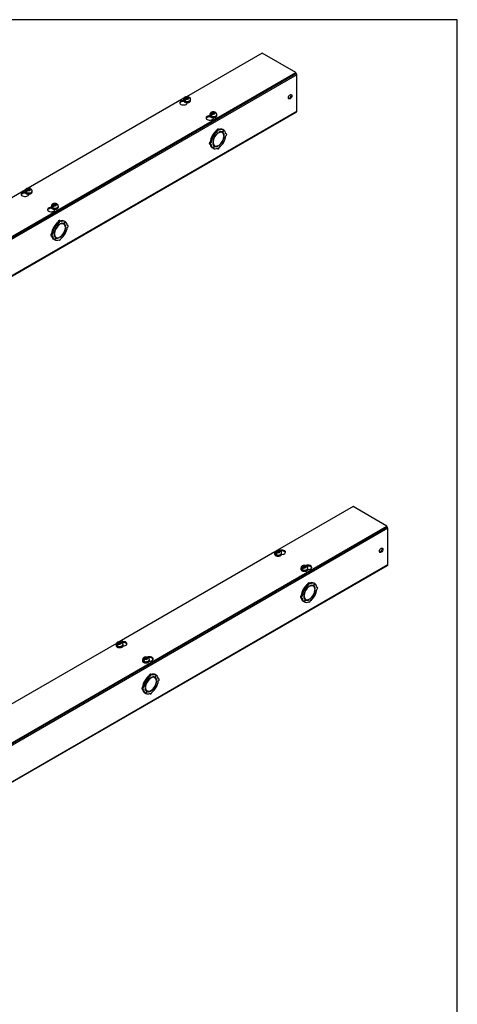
# Model space of a CAD drawing. Header units: inches. Extents: x 1 to 240, y -1 to 159.
# Tile 9 of 9: x 216 to 240, y 107 to 159. Entities that reach past the tile are written whole.
import ezdxf

# ---------------------------------------------------------------- set-up
doc = ezdxf.new("R2010")
doc.units = ezdxf.units.IN
doc.header["$MEASUREMENT"] = 0
for name, color, linetype in [('COM56308-1', 7, 'Continuous'), ('COM70721-5', 7, 'Continuous'), ('Default', 7, 'Continuous'), ('SCS19515', 7, 'Continuous')]:
    doc.layers.add(name, color=color, linetype=linetype)

# ---------------------------------------------------------------- blocks, each defined once
blk = doc.blocks.new('SE5')
at = {"layer": 'COM56308-1', "color": 7, "linetype": 'Continuous'}
for p, q in [((229.123, 157.417), (225.074, 155.079)), ((230.927, 156.375), (229.123, 157.417)), ((188.545, 131.906), (230.927, 156.375)), ((188.545, 131.859), (230.927, 156.329)), ((230.927, 156.329), (230.927, 156.375)), ((224.93, 154.996), (216.589, 150.18)), ((224.933, 154.824), (224.933, 154.832)), ((224.938, 154.826), (224.933, 154.824)), ((225.11, 154.74), (225.11, 154.768)), ((226.34, 154.012), (226.34, 154.02)), ((226.344, 154.014), (226.34, 154.012)), ((226.517, 153.928), (226.517, 153.956)), ((216.445, 150.097), (208.104, 145.281)), ((216.448, 149.925), (216.448, 149.933)), ((216.452, 149.927), (216.448, 149.925)), ((216.625, 149.841), (216.625, 149.869)), ((217.855, 149.113), (217.855, 149.121)), ((217.859, 149.115), (217.855, 149.113)), ((218.031, 149.029), (218.031, 149.057))]:
    blk.add_line(p, q, dxfattribs=at)
for centre, start_param, end_param in [((224.909, 154.754), 1.539116, 6.405229), ((224.909, 154.708), 1.448753, 2.938903), ((226.315, 153.942), 1.539116, 6.405229), ((226.315, 153.896), 1.448753, 2.941717), ((216.423, 149.855), 1.539116, 6.405229), ((216.423, 149.809), 1.448753, 2.938903), ((217.83, 149.043), 1.539116, 6.405229), ((217.83, 148.997), 1.448753, 2.941717)]:
    blk.add_ellipse(centre, major_axis=(0.203, 0), ratio=0.57735, start_param=start_param, end_param=end_param, dxfattribs=at)
at = {"layer": 'COM70721-5', "color": 7, "linetype": 'Continuous'}
for p, q in [((230.971, 156.258), (188.545, 131.763)), ((230.971, 154.311), (230.971, 156.258)), ((188.527, 129.777), (230.953, 154.272)), ((188.545, 129.816), (230.971, 154.311)), ((226.238, 154.004), (226.128, 153.94)), ((226.497, 152.966), (226.446, 152.995)), ((226.446, 152.995), (226.509, 152.96)), ((226.499, 152.97), (226.448, 153)), ((226.511, 152.963), (226.448, 153)), ((226.497, 152.966), (226.56, 152.93)), ((226.562, 152.934), (226.499, 152.97)), ((226.56, 152.93), (226.509, 152.96)), ((226.562, 152.934), (226.511, 152.963)), ((226.735, 153.237), (226.684, 153.266)), ((226.765, 153.134), (226.749, 153.144)), ((226.811, 153.316), (226.76, 153.346)), ((226.765, 153.134), (226.765, 153.154)), ((226.793, 153.171), (226.793, 153.15)), ((226.986, 153.163), (226.935, 153.192)), ((227.059, 153.294), (226.997, 153.185)), ((226.999, 153.184), (226.997, 153.185)), ((226.999, 153.184), (227.062, 153.292)), ((227.059, 153.294), (227.008, 153.323)), ((227.062, 153.292), (227.059, 153.294)), ((227.088, 153.001), (227.069, 153.012)), ((227.071, 152.99), (227.088, 153.001)), ((227.088, 152.968), (227.071, 152.958)), ((227.206, 153.088), (227.172, 153.108)), ((226.302, 152.553), (226.353, 152.523)), ((226.384, 152.629), (226.333, 152.658)), ((226.497, 152.319), (226.446, 152.349)), ((226.47, 152.644), (226.488, 152.654)), ((226.488, 152.621), (226.47, 152.611)), ((226.488, 152.654), (226.471, 152.663)), ((226.56, 152.427), (226.497, 152.319)), ((226.499, 152.318), (226.497, 152.319)), ((226.499, 152.318), (226.562, 152.426)), ((226.522, 152.478), (226.573, 152.449)), ((226.562, 152.426), (226.56, 152.427)), ((226.714, 152.315), (226.748, 152.295)), ((226.765, 152.441), (226.746, 152.452)), ((226.765, 152.441), (226.765, 152.461)), ((226.793, 152.478), (226.793, 152.457)), ((226.997, 152.678), (226.985, 152.685)), ((226.999, 152.681), (226.987, 152.688)), ((226.997, 152.678), (227.059, 152.641)), ((227.062, 152.646), (226.999, 152.681)), ((217.752, 149.105), (217.642, 149.041)), ((218.012, 148.067), (217.961, 148.096)), ((217.961, 148.096), (218.023, 148.061)), ((218.014, 148.071), (217.963, 148.101)), ((218.025, 148.064), (217.963, 148.101)), ((218.25, 148.338), (218.199, 148.367)), ((218.28, 148.235), (218.263, 148.245)), ((218.325, 148.417), (218.274, 148.447)), ((218.28, 148.235), (218.28, 148.255)), ((218.308, 148.272), (218.308, 148.251)), ((218.5, 148.264), (218.449, 148.293)), ((218.574, 148.395), (218.512, 148.286)), ((218.514, 148.285), (218.512, 148.286)), ((218.514, 148.285), (218.577, 148.393)), ((218.574, 148.395), (218.523, 148.424)), ((218.577, 148.393), (218.574, 148.395)), ((218.603, 148.102), (218.584, 148.113)), ((218.585, 148.091), (218.603, 148.102)), ((218.721, 148.189), (218.686, 148.209)), ((217.817, 147.654), (217.868, 147.624)), ((217.899, 147.73), (217.848, 147.759)), ((217.985, 147.745), (218.003, 147.755)), ((218.003, 147.722), (217.985, 147.712)), ((218.003, 147.755), (217.986, 147.764)), ((218.012, 148.067), (218.074, 148.031)), ((218.076, 148.035), (218.014, 148.071)), ((218.074, 148.031), (218.023, 148.061)), ((218.076, 148.035), (218.025, 148.064)), ((218.037, 147.579), (218.088, 147.55)), ((218.308, 147.579), (218.308, 147.558)), ((218.512, 147.779), (218.499, 147.786)), ((218.514, 147.782), (218.501, 147.789)), ((218.512, 147.779), (218.574, 147.742)), ((218.577, 147.747), (218.514, 147.782)), ((218.603, 148.069), (218.585, 148.059)), ((218.012, 147.42), (217.961, 147.45)), ((218.074, 147.528), (218.012, 147.42)), ((218.014, 147.419), (218.012, 147.42)), ((218.014, 147.419), (218.076, 147.527)), ((218.076, 147.527), (218.074, 147.528)), ((218.229, 147.416), (218.263, 147.396)), ((218.28, 147.542), (218.261, 147.553)), ((218.28, 147.542), (218.28, 147.562))]:
    blk.add_line(p, q, dxfattribs=at)
for centre, major_axis, start_param, end_param in [((230.91, 156.293), (0.043, -0.0745), 0.785398, 2.079418), ((230.577, 155.104), (0.066, 0.115), 3.44948, 5.975298), ((230.91, 154.346), (-0.043, 0.0745), 3.141593, 3.926991), ((226.728, 152.835), (-0.281, -0.487), 4.716752, 5.386446), ((226.779, 152.806), (-0.281, -0.487), 4.716752, 5.386446), ((226.728, 152.835), (0.281, 0.487), 0.896739, 1.566433), ((226.779, 152.806), (-0.219, -0.379), 4.716752, 5.452057), ((226.779, 152.806), (-0.206, -0.357), 3.975495, 5.449283), ((226.779, 152.806), (0.281, 0.487), 0.896739, 1.566433), ((226.728, 152.835), (-0.206, -0.357), 4.707761, 4.717017), ((226.779, 152.806), (0.219, 0.379), 0.831128, 1.566433), ((226.728, 153.292), (-0.0313, -0.0541), 3.141593, 5.497787), ((226.779, 153.262), (-0.0312, -0.0541), 2.356194, 5.497787), ((226.779, 152.806), (-0.206, -0.357), 2.404698, 3.878487), ((226.779, 152.806), (0.219, 0.379), 0.004363, 0.739668), ((226.779, 152.806), (0.206, 0.357), 3.975495, 5.449283), ((226.728, 152.835), (0.281, 0.487), 0.004363, 0.620067), ((226.779, 152.806), (0.281, 0.487), 0.004363, 0.674057), ((226.728, 152.835), (-0.206, -0.357), 3.141593, 3.271499), ((226.728, 152.835), (0.219, 0.379), 5.920402, 6.166551), ((226.779, 152.806), (0.219, 0.379), 5.543517, 6.278822), ((226.779, 152.806), (0.219, 0.379), 4.716752, 5.452057), ((226.779, 152.806), (0.281, 0.487), 5.609128, 6.278822), ((226.779, 152.806), (0.281, 0.487), 4.716752, 5.386446), ((227.175, 153.034), (-0.0313, -0.0541), 0.785398, 3.926991), ((226.333, 152.607), (0.0313, 0.0541), 0.785398, 3.141593), ((226.728, 152.835), (-0.281, -0.487), 5.663118, 6.278822), ((226.384, 152.578), (0.0313, 0.0541), 0.785398, 3.926991), ((226.779, 152.806), (-0.281, -0.487), 5.609128, 6.278822), ((226.779, 152.806), (-0.219, -0.379), 5.543517, 6.278822), ((226.779, 152.806), (0.206, 0.357), 2.404698, 3.878487), ((226.728, 152.835), (0.206, 0.357), 3.011687, 3.141593), ((226.779, 152.806), (-0.281, -0.487), 0.004363, 0.674057), ((226.728, 152.835), (-0.219, -0.379), 0.116634, 0.362783), ((226.779, 152.806), (-0.219, -0.379), 0.004363, 0.739668), ((226.779, 152.349), (0.0313, 0.0541), 2.356194, 5.497787), ((226.779, 152.806), (-0.219, -0.379), 0.831128, 1.566433), ((226.779, 152.806), (-0.281, -0.487), 0.896739, 1.566433), ((218.243, 147.936), (-0.281, -0.487), 4.716752, 5.386446), ((218.243, 147.936), (0.281, 0.487), 0.896739, 1.566433), ((218.294, 147.907), (-0.206, -0.357), 3.975495, 5.449283), ((218.294, 147.907), (0.281, 0.487), 0.896739, 1.566433), ((218.294, 147.907), (0.219, 0.379), 0.831128, 1.566433), ((218.243, 148.393), (-0.0312, -0.0541), 3.141593, 5.497787), ((218.294, 148.363), (-0.0313, -0.0541), 2.356194, 5.497787), ((218.294, 147.907), (-0.206, -0.357), 2.404698, 3.878487), ((218.294, 147.907), (0.219, 0.379), 0.004363, 0.739668), ((218.243, 147.936), (0.281, 0.487), 0.004363, 0.620067), ((218.294, 147.907), (0.281, 0.487), 0.004363, 0.674057), ((218.243, 147.936), (-0.206, -0.357), 3.141593, 3.271499), ((218.243, 147.936), (0.219, 0.379), 5.920402, 6.166551), ((218.294, 147.907), (0.219, 0.379), 5.543517, 6.278822), ((218.294, 147.907), (0.281, 0.487), 5.609128, 6.278822), ((218.689, 148.135), (-0.0313, -0.0541), 0.785398, 3.926991), ((217.848, 147.708), (0.0313, 0.0541), 0.785398, 3.141593), ((218.243, 147.936), (-0.281, -0.487), 5.663118, 6.278822), ((217.899, 147.679), (0.0312, 0.0541), 0.785398, 3.926991), ((218.294, 147.907), (-0.281, -0.487), 4.716752, 5.386446), ((218.294, 147.907), (-0.281, -0.487), 5.609128, 6.278822), ((218.294, 147.907), (-0.219, -0.379), 4.716752, 5.452057), ((218.294, 147.907), (-0.219, -0.379), 5.543517, 6.278822), ((218.294, 147.907), (0.206, 0.357), 2.404698, 3.878487), ((218.243, 147.936), (0.206, 0.357), 3.011687, 3.141593), ((218.243, 147.936), (-0.206, -0.357), 4.707761, 4.717017), ((218.294, 147.907), (0.206, 0.357), 3.975495, 5.449283), ((218.294, 147.907), (-0.219, -0.379), 0.831128, 1.566433), ((218.294, 147.907), (-0.281, -0.487), 0.896739, 1.566433), ((218.294, 147.907), (0.219, 0.379), 4.716752, 5.452057), ((218.294, 147.907), (0.281, 0.487), 4.716752, 5.386446), ((218.294, 147.907), (-0.281, -0.487), 0.004363, 0.674057), ((218.243, 147.936), (-0.219, -0.379), 0.116634, 0.362783), ((218.294, 147.907), (-0.219, -0.379), 0.004363, 0.739668), ((218.294, 147.45), (0.0312, 0.0541), 2.356194, 5.497787)]:
    blk.add_ellipse(centre, major_axis=major_axis, ratio=0.57735, start_param=start_param, end_param=end_param, dxfattribs=at)
blk.add_ellipse((230.618, 155.081), major_axis=(0.066, 0.115), ratio=0.57735, dxfattribs=at)
at = {"layer": 'SCS19515', "color": 7, "linetype": 'Continuous'}
for p, q in [((225.045, 155), (225.014, 154.982)), ((225.045, 155.04), (225.115, 155.04)), ((225.045, 155), (225.045, 155.04)), ((225.045, 155), (225.045, 154.949)), ((225.045, 154.979), (225.115, 154.979)), ((225.057, 154.958), (225.087, 154.976)), ((225.157, 154.976), (225.087, 154.976)), ((225.145, 155.058), (225.115, 155.04)), ((225.115, 154.979), (225.115, 155.04)), ((225.157, 155.004), (225.115, 154.979)), ((225.157, 155.016), (225.188, 155.034)), ((225.157, 155.016), (225.157, 154.976)), ((224.914, 154.935), (224.914, 154.886)), ((225.021, 154.925), (224.95, 154.884)), ((225.289, 154.886), (225.289, 154.935)), ((226.32, 154.123), (226.32, 154.074)), ((226.428, 154.113), (226.356, 154.072)), ((226.451, 154.188), (226.421, 154.17)), ((226.451, 154.228), (226.521, 154.228)), ((226.451, 154.188), (226.451, 154.228)), ((226.451, 154.188), (226.451, 154.137)), ((226.451, 154.167), (226.521, 154.167)), ((226.463, 154.146), (226.494, 154.164)), ((226.563, 154.164), (226.494, 154.164)), ((226.552, 154.246), (226.521, 154.228)), ((226.521, 154.167), (226.521, 154.228)), ((226.563, 154.192), (226.521, 154.167)), ((226.563, 154.204), (226.594, 154.222)), ((226.563, 154.204), (226.563, 154.164)), ((226.695, 154.074), (226.695, 154.123)), ((216.428, 150.036), (216.428, 149.987)), ((216.536, 150.026), (216.465, 149.985)), ((216.56, 150.101), (216.529, 150.083)), ((216.56, 150.141), (216.629, 150.141)), ((216.56, 150.101), (216.56, 150.141)), ((216.56, 150.101), (216.56, 150.05)), ((216.56, 150.08), (216.629, 150.08)), ((216.571, 150.059), (216.602, 150.077)), ((216.672, 150.077), (216.602, 150.077)), ((216.66, 150.159), (216.629, 150.141)), ((216.629, 150.08), (216.629, 150.141)), ((216.672, 150.105), (216.629, 150.08)), ((216.672, 150.117), (216.703, 150.135)), ((216.672, 150.117), (216.672, 150.077)), ((216.803, 149.987), (216.803, 150.036)), ((217.835, 149.224), (217.835, 149.175)), ((217.942, 149.214), (217.871, 149.173)), ((217.966, 149.289), (217.935, 149.271)), ((217.966, 149.329), (218.036, 149.329)), ((217.966, 149.289), (217.966, 149.329)), ((217.966, 149.289), (217.966, 149.238)), ((217.966, 149.268), (218.036, 149.268)), ((217.978, 149.247), (218.009, 149.265)), ((218.078, 149.265), (218.009, 149.265)), ((218.067, 149.347), (218.036, 149.329)), ((218.036, 149.268), (218.036, 149.329)), ((218.078, 149.293), (218.036, 149.268)), ((218.078, 149.305), (218.109, 149.323)), ((218.078, 149.305), (218.078, 149.265)), ((218.21, 149.175), (218.21, 149.224))]:
    blk.add_line(p, q, dxfattribs=at)
for centre, radius, start, end in [((225.092, 154.862), 0.144, 122.6431, 170.9725), ((225.134, 154.837), 0.144, 122.6435, 170.9722), ((225.158, 154.933), 0.13, 0.6535, 51.7475), ((226.498, 154.049), 0.144, 122.6431, 170.9725), ((226.541, 154.025), 0.144, 122.6435, 170.9722), ((226.564, 154.121), 0.13, 0.6535, 51.7475), ((216.606, 149.963), 0.144, 122.6431, 170.9725), ((216.649, 149.938), 0.144, 122.6435, 170.9722), ((216.673, 150.034), 0.13, 0.6535, 51.7475), ((218.013, 149.151), 0.144, 122.6431, 170.9725), ((218.055, 149.126), 0.144, 122.6435, 170.9722), ((218.079, 149.222), 0.13, 0.6535, 51.7475)]:
    blk.add_arc(centre, radius, start, end, dxfattribs=at)
for centre, major_axis, start_param, end_param in [((225.101, 155.008), (0.0975, 0), 1.098165, 3.614224), ((225.101, 155.008), (-0.0975, 0), 1.098165, 3.614224), ((225.101, 154.935), (0.187, 0), 3.141695, 6.283185), ((225.101, 154.886), (-0.187, 0), 0, 3.141593), ((225.101, 154.947), (-0.186, 0), 0.623612, 0.947184), ((226.507, 154.123), (0.187, 0), 3.141695, 6.283185), ((226.507, 154.074), (-0.187, 0), 0, 3.141593), ((226.507, 154.135), (-0.186, 0), 0.623612, 0.947184), ((226.507, 154.196), (0.0975, 0), 1.098165, 3.614224), ((226.507, 154.196), (-0.0975, 0), 1.098165, 3.614224), ((216.616, 150.036), (0.188, 0), 3.141695, 6.283185), ((216.616, 149.987), (-0.188, 0), 0, 3.141593), ((216.616, 150.048), (-0.186, 0), 0.623612, 0.947184), ((216.616, 150.109), (0.0975, 0), 1.098165, 3.614224), ((216.616, 150.109), (-0.0975, 0), 1.098165, 3.614224), ((218.022, 149.224), (0.188, 0), 3.141695, 6.283185), ((218.022, 149.175), (-0.188, 0), 0, 3.141593), ((218.022, 149.236), (-0.186, 0), 0.623612, 0.947184), ((218.022, 149.297), (0.0975, 0), 1.098165, 3.614224), ((218.022, 149.297), (-0.0975, 0), 1.098165, 3.614224)]:
    blk.add_ellipse(centre, major_axis=major_axis, ratio=0.57735, start_param=start_param, end_param=end_param, dxfattribs=at)
for points, knots in [([(225.188, 155.065), (225.181, 155.068), (225.169, 155.072), (225.147, 155.077), (225.124, 155.08), (225.101, 155.081), (225.078, 155.08), (225.055, 155.077), (225.032, 155.072), (225.01, 155.064), (224.99, 155.054), (224.972, 155.043), (224.956, 155.03), (224.943, 155.016), (224.932, 155.001), (224.924, 154.985), (224.918, 154.968), (224.914, 154.95), (224.914, 154.94), (224.914, 154.935)], [0, 0, 0, 0, 0.055334, 0.118501, 0.18162, 0.24467, 0.307897, 0.371612, 0.436169, 0.501936, 0.569037, 0.628848, 0.686738, 0.742619, 0.796793, 0.849686, 0.901709, 0.958383, 1, 1, 1, 1]), ([(225.208, 155.042), (225.208, 155.043), (225.207, 155.044), (225.206, 155.048), (225.204, 155.051), (225.2, 155.057), (225.198, 155.059), (225.193, 155.063), (225.19, 155.064), (225.184, 155.066), (225.181, 155.067), (225.175, 155.068), (225.171, 155.067), (225.164, 155.066), (225.16, 155.065), (225.153, 155.062), (225.149, 155.06), (225.145, 155.058)], [0.0861551, 0.0861551, 0.0861551, 0.0861551, 0.125, 0.125, 0.25, 0.25, 0.375, 0.375, 0.5, 0.5, 0.625, 0.625, 0.75, 0.75, 0.875, 0.875, 1, 1, 1, 1]), ([(225.188, 155.034), (225.192, 155.036), (225.195, 155.038), (225.203, 155.041), (225.207, 155.042), (225.214, 155.043), (225.217, 155.043), (225.224, 155.043), (225.227, 155.042), (225.233, 155.04), (225.235, 155.038), (225.238, 155.036), (225.239, 155.036), (225.239, 155.036)], [0, 0, 0, 0, 0.125, 0.125, 0.25, 0.25, 0.375, 0.375, 0.5, 0.5, 0.625, 0.625, 0.6403392, 0.6403392, 0.6403392, 0.6403392]), ([(224.914, 154.886), (224.914, 154.885), (224.913, 154.88), (224.915, 154.869), (224.919, 154.854), (224.926, 154.841), (224.936, 154.827), (224.948, 154.815), (224.963, 154.804), (224.98, 154.794), (224.998, 154.785), (225.019, 154.778), (225.04, 154.773), (225.063, 154.769), (225.085, 154.767), (225.108, 154.767), (225.131, 154.768), (225.154, 154.771), (225.176, 154.776), (225.197, 154.783), (225.216, 154.791), (225.234, 154.8), (225.25, 154.812), (225.263, 154.824), (225.274, 154.838), (225.282, 154.853), (225.287, 154.868), (225.289, 154.879), (225.288, 154.885), (225.288, 154.885)], [0, 0, 0, 0, 0.00444, 0.040953, 0.07734, 0.114149, 0.151852, 0.190645, 0.230405, 0.270795, 0.311455, 0.352098, 0.392636, 0.433062, 0.473405, 0.51371, 0.554028, 0.594399, 0.634875, 0.675511, 0.716354, 0.757427, 0.798695, 0.83993, 0.880721, 0.920575, 0.959159, 0.99654, 1, 1, 1, 1]), ([(226.594, 154.253), (226.587, 154.256), (226.575, 154.26), (226.553, 154.265), (226.531, 154.268), (226.507, 154.269), (226.484, 154.268), (226.461, 154.265), (226.438, 154.26), (226.416, 154.252), (226.396, 154.242), (226.378, 154.231), (226.363, 154.218), (226.35, 154.204), (226.339, 154.189), (226.33, 154.173), (226.324, 154.156), (226.32, 154.138), (226.32, 154.128), (226.32, 154.123)], [0, 0, 0, 0, 0.055334, 0.118501, 0.18162, 0.24467, 0.307897, 0.371612, 0.436169, 0.501936, 0.569037, 0.628848, 0.686738, 0.742619, 0.796793, 0.849686, 0.901709, 0.958383, 1, 1, 1, 1]), ([(226.32, 154.074), (226.32, 154.073), (226.32, 154.068), (226.321, 154.057), (226.326, 154.042), (226.333, 154.029), (226.343, 154.015), (226.355, 154.003), (226.369, 153.992), (226.386, 153.982), (226.405, 153.973), (226.425, 153.966), (226.447, 153.961), (226.469, 153.957), (226.492, 153.955), (226.515, 153.955), (226.538, 153.956), (226.56, 153.959), (226.582, 153.964), (226.603, 153.97), (226.622, 153.979), (226.64, 153.988), (226.656, 154), (226.67, 154.012), (226.681, 154.026), (226.689, 154.041), (226.693, 154.056), (226.695, 154.067), (226.695, 154.073), (226.695, 154.073)], [0, 0, 0, 0, 0.00444, 0.040953, 0.07734, 0.114149, 0.151852, 0.190645, 0.230405, 0.270795, 0.311455, 0.352098, 0.392636, 0.433062, 0.473405, 0.51371, 0.554028, 0.594399, 0.634875, 0.675511, 0.716354, 0.757427, 0.798695, 0.83993, 0.880721, 0.920575, 0.959159, 0.99654, 1, 1, 1, 1]), ([(226.614, 154.23), (226.614, 154.231), (226.614, 154.232), (226.612, 154.236), (226.61, 154.239), (226.607, 154.245), (226.604, 154.247), (226.599, 154.251), (226.597, 154.252), (226.591, 154.254), (226.588, 154.255), (226.581, 154.256), (226.578, 154.255), (226.571, 154.254), (226.567, 154.253), (226.559, 154.25), (226.556, 154.248), (226.552, 154.246)], [0.0861551, 0.0861551, 0.0861551, 0.0861551, 0.125, 0.125, 0.25, 0.25, 0.375, 0.375, 0.5, 0.5, 0.625, 0.625, 0.75, 0.75, 0.875, 0.875, 1, 1, 1, 1]), ([(226.594, 154.222), (226.598, 154.224), (226.602, 154.226), (226.609, 154.229), (226.613, 154.23), (226.62, 154.231), (226.624, 154.231), (226.63, 154.231), (226.633, 154.23), (226.639, 154.228), (226.642, 154.226), (226.645, 154.224), (226.645, 154.224), (226.645, 154.224)], [0, 0, 0, 0, 0.125, 0.125, 0.25, 0.25, 0.375, 0.375, 0.5, 0.5, 0.625, 0.625, 0.6403392, 0.6403392, 0.6403392, 0.6403392]), ([(216.428, 149.987), (216.428, 149.986), (216.428, 149.981), (216.43, 149.97), (216.434, 149.955), (216.441, 149.942), (216.451, 149.928), (216.463, 149.916), (216.478, 149.905), (216.494, 149.895), (216.513, 149.886), (216.533, 149.879), (216.555, 149.874), (216.577, 149.87), (216.6, 149.868), (216.623, 149.868), (216.646, 149.869), (216.669, 149.872), (216.691, 149.877), (216.711, 149.884), (216.731, 149.892), (216.748, 149.901), (216.764, 149.913), (216.778, 149.925), (216.789, 149.939), (216.797, 149.954), (216.802, 149.969), (216.804, 149.98), (216.803, 149.986), (216.803, 149.986)], [0, 0, 0, 0, 0.00444, 0.040953, 0.07734, 0.114149, 0.151852, 0.190645, 0.230405, 0.270795, 0.311455, 0.352098, 0.392636, 0.433062, 0.473405, 0.51371, 0.554028, 0.594399, 0.634875, 0.675511, 0.716354, 0.757427, 0.798695, 0.83993, 0.880721, 0.920575, 0.959159, 0.99654, 1, 1, 1, 1]), ([(216.702, 150.166), (216.696, 150.169), (216.683, 150.173), (216.662, 150.178), (216.639, 150.181), (216.616, 150.182), (216.592, 150.181), (216.569, 150.178), (216.547, 150.173), (216.524, 150.165), (216.504, 150.155), (216.486, 150.144), (216.471, 150.131), (216.458, 150.117), (216.447, 150.102), (216.439, 150.086), (216.432, 150.069), (216.429, 150.051), (216.429, 150.041), (216.429, 150.036)], [0, 0, 0, 0, 0.055334, 0.118501, 0.18162, 0.24467, 0.307897, 0.371612, 0.436169, 0.501936, 0.569037, 0.628848, 0.686738, 0.742619, 0.796793, 0.849686, 0.901709, 0.958383, 1, 1, 1, 1]), ([(216.723, 150.143), (216.722, 150.144), (216.722, 150.145), (216.72, 150.149), (216.719, 150.152), (216.715, 150.158), (216.713, 150.16), (216.708, 150.164), (216.705, 150.165), (216.699, 150.168), (216.696, 150.168), (216.689, 150.169), (216.686, 150.168), (216.679, 150.167), (216.675, 150.166), (216.668, 150.163), (216.664, 150.161), (216.66, 150.159)], [0.0861551, 0.0861551, 0.0861551, 0.0861551, 0.125, 0.125, 0.25, 0.25, 0.375, 0.375, 0.5, 0.5, 0.625, 0.625, 0.75, 0.75, 0.875, 0.875, 1, 1, 1, 1]), ([(216.703, 150.135), (216.706, 150.137), (216.71, 150.139), (216.718, 150.142), (216.721, 150.143), (216.728, 150.144), (216.732, 150.144), (216.738, 150.144), (216.742, 150.143), (216.747, 150.141), (216.75, 150.139), (216.753, 150.137), (216.753, 150.137), (216.754, 150.137)], [0, 0, 0, 0, 0.125, 0.125, 0.25, 0.25, 0.375, 0.375, 0.5, 0.5, 0.625, 0.625, 0.6403392, 0.6403392, 0.6403392, 0.6403392]), ([(217.835, 149.175), (217.835, 149.174), (217.834, 149.169), (217.836, 149.158), (217.84, 149.143), (217.848, 149.13), (217.857, 149.116), (217.869, 149.104), (217.884, 149.093), (217.901, 149.083), (217.92, 149.074), (217.94, 149.067), (217.961, 149.062), (217.984, 149.058), (218.007, 149.056), (218.03, 149.056), (218.053, 149.057), (218.075, 149.06), (218.097, 149.065), (218.118, 149.072), (218.137, 149.08), (218.155, 149.089), (218.171, 149.101), (218.184, 149.113), (218.195, 149.127), (218.203, 149.142), (218.208, 149.157), (218.21, 149.168), (218.21, 149.174), (218.21, 149.174)], [0, 0, 0, 0, 0.00444, 0.040953, 0.07734, 0.114149, 0.151852, 0.190645, 0.230405, 0.270795, 0.311455, 0.352098, 0.392636, 0.433062, 0.473405, 0.51371, 0.554028, 0.594399, 0.634875, 0.675511, 0.716354, 0.757427, 0.798695, 0.83993, 0.880721, 0.920575, 0.959159, 0.99654, 1, 1, 1, 1]), ([(218.109, 149.354), (218.102, 149.357), (218.09, 149.361), (218.068, 149.366), (218.045, 149.369), (218.022, 149.37), (217.999, 149.369), (217.976, 149.366), (217.953, 149.361), (217.931, 149.353), (217.911, 149.343), (217.893, 149.332), (217.877, 149.319), (217.864, 149.305), (217.853, 149.29), (217.845, 149.274), (217.839, 149.257), (217.835, 149.239), (217.835, 149.229), (217.835, 149.224)], [0, 0, 0, 0, 0.055334, 0.118501, 0.18162, 0.24467, 0.307897, 0.371612, 0.436169, 0.501936, 0.569037, 0.628848, 0.686738, 0.742619, 0.796793, 0.849686, 0.901709, 0.958383, 1, 1, 1, 1]), ([(218.129, 149.331), (218.129, 149.332), (218.128, 149.333), (218.127, 149.337), (218.125, 149.34), (218.121, 149.346), (218.119, 149.348), (218.114, 149.352), (218.111, 149.353), (218.106, 149.356), (218.102, 149.356), (218.096, 149.357), (218.092, 149.356), (218.085, 149.355), (218.082, 149.354), (218.074, 149.351), (218.07, 149.349), (218.067, 149.347)], [0.0861551, 0.0861551, 0.0861551, 0.0861551, 0.125, 0.125, 0.25, 0.25, 0.375, 0.375, 0.5, 0.5, 0.625, 0.625, 0.75, 0.75, 0.875, 0.875, 1, 1, 1, 1]), ([(218.109, 149.323), (218.113, 149.325), (218.117, 149.327), (218.124, 149.33), (218.128, 149.331), (218.135, 149.332), (218.138, 149.332), (218.145, 149.332), (218.148, 149.331), (218.154, 149.329), (218.157, 149.327), (218.159, 149.325), (218.16, 149.325), (218.16, 149.325)], [0, 0, 0, 0, 0.125, 0.125, 0.25, 0.25, 0.375, 0.375, 0.5, 0.5, 0.625, 0.625, 0.6403392, 0.6403392, 0.6403392, 0.6403392])]:
    blk.add_open_spline(points, degree=3, knots=knots, dxfattribs=at)
blk = doc.blocks.new('SE7')
at = {"layer": 'COM56308-1', "color": 7, "linetype": 'Continuous'}
for p, q in [((233.994, 133.14), (229.946, 130.802)), ((235.798, 132.098), (233.994, 133.14)), ((193.416, 107.629), (235.798, 132.098)), ((193.416, 107.582), (235.798, 132.051)), ((235.798, 132.051), (235.798, 132.098)), ((229.802, 130.719), (221.461, 125.903)), ((221.317, 125.82), (212.975, 121.004))]:
    blk.add_line(p, q, dxfattribs=at)
for centre, start_param, end_param in [((230.165, 130.699), 1.524825, 5.347731), ((230.165, 130.653), 3.341468, 5.038531), ((231.571, 129.887), 1.524825, 5.347731), ((231.571, 129.841), 3.341468, 5.038531), ((221.68, 125.8), 1.524825, 5.347731), ((221.68, 125.754), 3.341468, 5.038531), ((223.086, 124.988), 1.524825, 5.347731), ((223.086, 124.942), 3.341468, 5.038531)]:
    blk.add_ellipse(centre, major_axis=(-0.203, 0), ratio=0.57735, start_param=start_param, end_param=end_param, dxfattribs=at)
at = {"layer": 'COM70721-5', "color": 7, "linetype": 'Continuous'}
for p, q in [((235.843, 131.981), (193.416, 107.486)), ((235.843, 130.034), (235.843, 131.981)), ((193.398, 105.5), (235.825, 129.994)), ((193.416, 105.539), (235.843, 130.034)), ((231.368, 128.689), (231.318, 128.718)), ((231.318, 128.718), (231.38, 128.683)), ((231.371, 128.693), (231.32, 128.723)), ((231.382, 128.686), (231.32, 128.723)), ((231.368, 128.689), (231.431, 128.653)), ((231.433, 128.657), (231.371, 128.693)), ((231.431, 128.653), (231.38, 128.683)), ((231.433, 128.657), (231.382, 128.686)), ((231.607, 128.96), (231.556, 128.989)), ((231.637, 128.857), (231.62, 128.866)), ((231.682, 129.039), (231.631, 129.069)), ((231.637, 128.857), (231.637, 128.877)), ((231.665, 128.894), (231.665, 128.873)), ((231.857, 128.886), (231.806, 128.915)), ((231.931, 129.016), (231.869, 128.908)), ((231.871, 128.907), (231.869, 128.908)), ((231.871, 128.907), (231.933, 129.015)), ((231.931, 129.016), (231.88, 129.046)), ((231.933, 129.015), (231.931, 129.016)), ((231.96, 128.723), (231.941, 128.734)), ((231.942, 128.713), (231.96, 128.723)), ((231.96, 128.691), (231.942, 128.68)), ((232.077, 128.811), (232.043, 128.831)), ((231.173, 128.276), (231.224, 128.246)), ((231.256, 128.351), (231.205, 128.381)), ((231.368, 128.042), (231.318, 128.072)), ((231.342, 128.367), (231.36, 128.377)), ((231.36, 128.344), (231.342, 128.334)), ((231.36, 128.377), (231.343, 128.386)), ((231.431, 128.15), (231.368, 128.042)), ((231.371, 128.041), (231.433, 128.149)), ((231.394, 128.201), (231.445, 128.171)), ((231.433, 128.149), (231.431, 128.15)), ((231.637, 128.164), (231.618, 128.175)), ((231.637, 128.164), (231.637, 128.184)), ((231.665, 128.2), (231.665, 128.18)), ((231.869, 128.401), (231.856, 128.408)), ((231.871, 128.404), (231.858, 128.411)), ((231.869, 128.401), (231.931, 128.364)), ((231.933, 128.368), (231.871, 128.404)), ((231.371, 128.041), (231.368, 128.042)), ((231.585, 128.038), (231.62, 128.018)), ((223.121, 124.061), (223.071, 124.09)), ((223.152, 123.958), (223.135, 123.967)), ((223.197, 124.14), (223.146, 124.17)), ((223.152, 123.958), (223.152, 123.978)), ((223.18, 123.995), (223.18, 123.974)), ((223.372, 123.987), (223.321, 124.016)), ((223.446, 124.117), (223.383, 124.009)), ((223.385, 124.008), (223.383, 124.009)), ((223.385, 124.008), (223.448, 124.116)), ((223.446, 124.117), (223.395, 124.147)), ((223.448, 124.116), (223.446, 124.117)), ((223.592, 123.912), (223.558, 123.932)), ((222.688, 123.377), (222.739, 123.347)), ((222.77, 123.452), (222.719, 123.482)), ((222.883, 123.79), (222.832, 123.819)), ((222.832, 123.819), (222.895, 123.784)), ((222.886, 123.794), (222.835, 123.824)), ((222.897, 123.787), (222.835, 123.824)), ((222.857, 123.468), (222.874, 123.478)), ((222.874, 123.445), (222.857, 123.435)), ((222.874, 123.478), (222.858, 123.487)), ((222.883, 123.79), (222.946, 123.754)), ((222.948, 123.758), (222.886, 123.794)), ((222.946, 123.754), (222.895, 123.784)), ((222.948, 123.758), (222.897, 123.787)), ((223.383, 123.502), (223.371, 123.509)), ((223.385, 123.505), (223.373, 123.512)), ((223.383, 123.502), (223.446, 123.465)), ((223.448, 123.469), (223.385, 123.505)), ((223.475, 123.824), (223.455, 123.836)), ((223.457, 123.814), (223.475, 123.824)), ((223.475, 123.792), (223.457, 123.782)), ((222.883, 123.143), (222.832, 123.173)), ((222.946, 123.251), (222.883, 123.143)), ((222.886, 123.142), (222.883, 123.143)), ((222.886, 123.142), (222.948, 123.25)), ((222.908, 123.302), (222.959, 123.272)), ((222.948, 123.25), (222.946, 123.251)), ((223.1, 123.139), (223.134, 123.119)), ((223.152, 123.265), (223.132, 123.276)), ((223.152, 123.265), (223.152, 123.285)), ((223.18, 123.301), (223.18, 123.281))]:
    blk.add_line(p, q, dxfattribs=at)
for centre, major_axis, start_param, end_param in [((235.782, 132.016), (0.043, -0.0745), 0.785398, 2.079418), ((235.449, 130.827), (-0.066, -0.115), 0.307887, 2.833706), ((235.782, 130.069), (-0.043, 0.0745), 3.141593, 3.926991), ((231.6, 128.558), (-0.281, -0.487), 4.716752, 5.386446), ((231.651, 128.529), (-0.281, -0.487), 4.716752, 5.386446), ((231.6, 128.558), (0.281, 0.487), 0.896739, 1.566433), ((231.651, 128.529), (-0.219, -0.379), 4.716752, 5.452057), ((231.651, 128.529), (-0.206, -0.357), 3.975495, 5.449283), ((231.651, 128.529), (0.281, 0.487), 0.896739, 1.566433), ((231.6, 128.558), (-0.206, -0.357), 4.707761, 4.717017), ((231.651, 128.529), (0.219, 0.379), 0.831128, 1.566433), ((231.6, 129.014), (-0.0313, -0.0541), 3.141593, 5.497787), ((231.651, 128.985), (-0.0313, -0.0541), 2.356194, 5.497787), ((231.6, 128.558), (0.281, 0.487), 0.004363, 0.620067), ((231.651, 128.529), (-0.206, -0.357), 2.404698, 3.878487), ((231.651, 128.529), (0.219, 0.379), 0.004363, 0.739668), ((231.651, 128.529), (0.206, 0.357), 3.975495, 5.449283), ((231.651, 128.529), (0.281, 0.487), 0.004363, 0.674057), ((231.6, 128.558), (-0.206, -0.357), 3.141593, 3.271499), ((231.6, 128.558), (0.219, 0.379), 5.920402, 6.166551), ((231.651, 128.529), (0.219, 0.379), 5.543517, 6.278822), ((231.651, 128.529), (0.219, 0.379), 4.716752, 5.452057), ((231.651, 128.529), (0.281, 0.487), 5.609128, 6.278822), ((231.651, 128.529), (0.281, 0.487), 4.716752, 5.386446), ((232.046, 128.757), (-0.0313, -0.0541), 0.785398, 3.926991), ((231.205, 128.33), (0.0312, 0.0541), 0.785398, 3.141593), ((231.6, 128.558), (-0.281, -0.487), 5.663118, 6.278822), ((231.256, 128.3), (0.0312, 0.0541), 0.785398, 3.926991), ((231.651, 128.529), (-0.281, -0.487), 5.609128, 6.278822), ((231.651, 128.529), (-0.219, -0.379), 5.543517, 6.278822), ((231.651, 128.529), (0.206, 0.357), 2.404698, 3.878487), ((231.6, 128.558), (0.206, 0.357), 3.011687, 3.141593), ((231.6, 128.558), (-0.219, -0.379), 0.116634, 0.362783), ((231.651, 128.529), (-0.219, -0.379), 0.004363, 0.739668), ((231.651, 128.072), (0.0312, 0.0541), 2.356194, 5.497787), ((231.651, 128.529), (-0.219, -0.379), 0.831128, 1.566433), ((231.651, 128.529), (-0.281, -0.487), 0.896739, 1.566433), ((231.651, 128.529), (-0.281, -0.487), 0.004363, 0.674057), ((223.115, 123.659), (0.281, 0.487), 0.896739, 1.566433), ((223.166, 123.63), (-0.206, -0.357), 3.975495, 5.449283), ((223.166, 123.63), (0.281, 0.487), 0.896739, 1.566433), ((223.166, 123.63), (0.219, 0.379), 0.831128, 1.566433), ((223.115, 124.115), (-0.0313, -0.0541), 3.141593, 5.497787), ((223.166, 124.086), (-0.0312, -0.0541), 2.356194, 5.497787), ((223.115, 123.659), (0.281, 0.487), 0.004363, 0.620067), ((223.166, 123.63), (-0.206, -0.357), 2.404698, 3.878487), ((223.166, 123.63), (0.219, 0.379), 0.004363, 0.739668), ((223.166, 123.63), (0.281, 0.487), 0.004363, 0.674057), ((223.115, 123.659), (-0.206, -0.357), 3.141593, 3.271499), ((223.115, 123.659), (0.219, 0.379), 5.920402, 6.166551), ((223.166, 123.63), (0.219, 0.379), 5.543517, 6.278822), ((223.166, 123.63), (0.281, 0.487), 5.609128, 6.278822), ((223.561, 123.858), (-0.0312, -0.0541), 0.785398, 3.926991), ((222.719, 123.431), (0.0313, 0.0541), 0.785398, 3.141593), ((223.115, 123.659), (-0.281, -0.487), 4.716752, 5.386446), ((223.115, 123.659), (-0.281, -0.487), 5.663118, 6.278822), ((222.77, 123.401), (0.0313, 0.0541), 0.785398, 3.926991), ((223.166, 123.63), (-0.281, -0.487), 4.716752, 5.386446), ((223.166, 123.63), (-0.281, -0.487), 5.609128, 6.278822), ((223.166, 123.63), (-0.219, -0.379), 4.716752, 5.452057), ((223.166, 123.63), (-0.219, -0.379), 5.543517, 6.278822), ((223.166, 123.63), (0.206, 0.357), 2.404698, 3.878487), ((223.115, 123.659), (-0.206, -0.357), 4.707761, 4.717017), ((223.166, 123.63), (0.206, 0.357), 3.975495, 5.449283), ((223.166, 123.63), (-0.219, -0.379), 0.831128, 1.566433), ((223.166, 123.63), (-0.281, -0.487), 0.896739, 1.566433), ((223.166, 123.63), (0.219, 0.379), 4.716752, 5.452057), ((223.166, 123.63), (0.281, 0.487), 4.716752, 5.386446), ((223.115, 123.659), (0.206, 0.357), 3.011687, 3.141593), ((223.166, 123.63), (-0.281, -0.487), 0.004363, 0.674057), ((223.115, 123.659), (-0.219, -0.379), 0.116634, 0.362783), ((223.166, 123.63), (-0.219, -0.379), 0.004363, 0.739668), ((223.166, 123.173), (0.0312, 0.0541), 2.356194, 5.497787)]:
    blk.add_ellipse(centre, major_axis=major_axis, ratio=0.57735, start_param=start_param, end_param=end_param, dxfattribs=at)
blk.add_ellipse((235.489, 130.803), major_axis=(-0.066, -0.115), ratio=0.57735, dxfattribs=at)
at = {"layer": 'SCS19515', "color": 7, "linetype": 'Continuous'}
for p, q in [((229.917, 130.723), (229.886, 130.705)), ((229.917, 130.763), (229.986, 130.763)), ((229.917, 130.723), (229.917, 130.763)), ((229.917, 130.723), (229.917, 130.672)), ((230.017, 130.781), (229.986, 130.763)), ((229.986, 130.702), (229.986, 130.763)), ((230.029, 130.726), (229.986, 130.702)), ((230.029, 130.739), (230.059, 130.757)), ((230.029, 130.739), (230.029, 130.699)), ((229.785, 130.657), (229.785, 130.608)), ((229.893, 130.648), (229.821, 130.607)), ((229.917, 130.702), (229.986, 130.702)), ((229.928, 130.681), (229.959, 130.699)), ((230.029, 130.699), (229.959, 130.699)), ((230.16, 130.608), (230.16, 130.657)), ((231.192, 129.845), (231.192, 129.796)), ((231.299, 129.836), (231.228, 129.795)), ((231.323, 129.911), (231.292, 129.893)), ((231.323, 129.951), (231.393, 129.951)), ((231.323, 129.911), (231.323, 129.951)), ((231.323, 129.911), (231.323, 129.86)), ((231.323, 129.89), (231.393, 129.89)), ((231.335, 129.869), (231.365, 129.887)), ((231.435, 129.887), (231.365, 129.887)), ((231.423, 129.969), (231.393, 129.951)), ((231.393, 129.89), (231.393, 129.951)), ((231.435, 129.914), (231.393, 129.89)), ((231.435, 129.927), (231.466, 129.945)), ((231.435, 129.927), (231.435, 129.887)), ((231.567, 129.796), (231.567, 129.845)), ((221.3, 125.758), (221.3, 125.709)), ((221.408, 125.749), (221.336, 125.708)), ((221.431, 125.824), (221.401, 125.806)), ((221.431, 125.864), (221.501, 125.864)), ((221.431, 125.824), (221.431, 125.864)), ((221.431, 125.824), (221.431, 125.773)), ((221.431, 125.803), (221.501, 125.803)), ((221.443, 125.782), (221.474, 125.8)), ((221.543, 125.8), (221.474, 125.8)), ((221.532, 125.882), (221.501, 125.864)), ((221.501, 125.803), (221.501, 125.864)), ((221.543, 125.828), (221.501, 125.803)), ((221.543, 125.84), (221.574, 125.858)), ((221.543, 125.84), (221.543, 125.8)), ((221.675, 125.709), (221.675, 125.758)), ((222.706, 124.946), (222.706, 124.897)), ((222.814, 124.937), (222.743, 124.896)), ((222.838, 125.012), (222.807, 124.994)), ((222.838, 125.052), (222.907, 125.052)), ((222.838, 125.012), (222.838, 125.052)), ((222.838, 125.012), (222.838, 124.961)), ((222.838, 124.991), (222.907, 124.991)), ((222.849, 124.97), (222.88, 124.988)), ((222.95, 124.988), (222.88, 124.988)), ((222.938, 125.07), (222.907, 125.052)), ((222.907, 124.991), (222.907, 125.052)), ((222.95, 125.016), (222.907, 124.991)), ((222.95, 125.028), (222.981, 125.046)), ((222.95, 125.028), (222.95, 124.988)), ((223.081, 124.897), (223.081, 124.946))]:
    blk.add_line(p, q, dxfattribs=at)
for centre, radius, start, end in [((229.922, 130.654), 0.136, 117.4666, 178.6082), ((229.963, 130.584), 0.144, 122.6431, 170.9725), ((229.973, 130.56), 0.243, 69.2476, 118.0808), ((230.029, 130.656), 0.13, 0.514, 51.6165), ((230.006, 130.56), 0.144, 122.6435, 170.9722), ((230.056, 130.615), 0.104, 295.0406, 356.3742), ((231.328, 129.842), 0.136, 117.4666, 178.6082), ((231.37, 129.772), 0.144, 122.6431, 170.9725), ((231.38, 129.748), 0.243, 69.2476, 118.0808), ((231.412, 129.748), 0.144, 122.6435, 170.9722), ((231.462, 129.803), 0.104, 295.0406, 356.3742), ((231.436, 129.844), 0.13, 0.514, 51.6165), ((221.436, 125.755), 0.136, 117.4666, 178.6082), ((221.478, 125.685), 0.144, 122.6431, 170.9725), ((221.488, 125.662), 0.243, 69.2476, 118.0808), ((221.52, 125.661), 0.144, 122.6435, 170.9722), ((221.571, 125.716), 0.104, 295.0406, 356.3742), ((221.544, 125.757), 0.13, 0.514, 51.6165), ((222.843, 124.943), 0.136, 117.4666, 178.6082), ((222.884, 124.873), 0.144, 122.6431, 170.9725), ((222.894, 124.85), 0.243, 69.2476, 118.0808), ((222.927, 124.849), 0.144, 122.6435, 170.9722), ((222.951, 124.945), 0.13, 0.514, 51.6165), ((222.977, 124.904), 0.104, 295.0406, 356.3742)]:
    blk.add_arc(centre, radius, start, end, dxfattribs=at)
for centre, major_axis, start_param, end_param in [((229.973, 130.731), (0.0975, 0), 1.098165, 3.614224), ((229.973, 130.731), (-0.0975, 0), 1.098165, 3.614224), ((229.973, 130.657), (-0.187, 0), 0.000034, 3.141695), ((229.973, 130.608), (0.187, 0), 3.141593, 6.283185), ((229.973, 130.67), (-0.186, 0), 0.623612, 0.947184), ((231.379, 129.845), (-0.187, 0), 0.000034, 3.141695), ((231.379, 129.796), (0.187, 0), 3.141593, 6.283185), ((231.379, 129.858), (-0.186, 0), 0.623612, 0.947184), ((231.379, 129.919), (0.0975, 0), 1.098165, 3.614224), ((231.379, 129.919), (-0.0975, 0), 1.098165, 3.614224), ((221.487, 125.758), (-0.188, 0), 0.000034, 3.141695), ((221.487, 125.709), (0.188, 0), 3.141593, 6.283185), ((221.487, 125.771), (-0.186, 0), 0.623612, 0.947184), ((221.487, 125.832), (0.0975, 0), 1.098165, 3.614224), ((221.487, 125.832), (-0.0975, 0), 1.098165, 3.614224), ((222.894, 124.946), (-0.187, 0), 0.000034, 3.141695), ((222.894, 125.02), (0.0975, 0), 1.098165, 3.614224), ((222.894, 125.02), (-0.0975, 0), 1.098165, 3.614224), ((222.894, 124.897), (0.188, 0), 3.141593, 6.283185), ((222.894, 124.959), (-0.186, 0), 0.623612, 0.947184)]:
    blk.add_ellipse(centre, major_axis=major_axis, ratio=0.57735, start_param=start_param, end_param=end_param, dxfattribs=at)
for points, knots in [([(230.08, 130.765), (230.079, 130.766), (230.079, 130.767), (230.077, 130.771), (230.076, 130.774), (230.072, 130.78), (230.07, 130.782), (230.065, 130.786), (230.062, 130.787), (230.056, 130.789), (230.053, 130.79), (230.046, 130.79), (230.043, 130.79), (230.036, 130.789), (230.032, 130.788), (230.025, 130.785), (230.021, 130.783), (230.017, 130.781)], [0.0861551, 0.0861551, 0.0861551, 0.0861551, 0.125, 0.125, 0.25, 0.25, 0.375, 0.375, 0.5, 0.5, 0.625, 0.625, 0.75, 0.75, 0.875, 0.875, 1, 1, 1, 1]), ([(230.059, 130.757), (230.063, 130.759), (230.067, 130.761), (230.074, 130.763), (230.078, 130.764), (230.085, 130.766), (230.089, 130.766), (230.095, 130.765), (230.098, 130.765), (230.104, 130.763), (230.107, 130.761), (230.11, 130.759), (230.11, 130.759), (230.11, 130.759)], [0, 0, 0, 0, 0.125, 0.125, 0.25, 0.25, 0.375, 0.375, 0.5, 0.5, 0.625, 0.625, 0.6402964, 0.6402964, 0.6402964, 0.6402964]), ([(229.785, 130.609), (229.785, 130.604), (229.786, 130.595), (229.79, 130.581), (229.796, 130.567), (229.805, 130.553), (229.817, 130.541), (229.831, 130.529), (229.847, 130.519), (229.865, 130.51), (229.885, 130.503), (229.907, 130.497), (229.929, 130.493), (229.951, 130.49), (229.975, 130.489), (229.998, 130.49), (230.02, 130.493), (230.042, 130.498), (230.063, 130.504), (230.083, 130.511), (230.094, 130.517), (230.1, 130.52)], [0, 0, 0, 0, 0.044411, 0.093149, 0.14226, 0.192446, 0.244069, 0.297063, 0.351021, 0.405447, 0.459922, 0.514271, 0.568467, 0.62254, 0.676546, 0.730553, 0.784618, 0.838806, 0.893192, 0.947841, 1, 1, 1, 1]), ([(231.192, 129.797), (231.192, 129.792), (231.192, 129.783), (231.196, 129.769), (231.203, 129.755), (231.212, 129.741), (231.223, 129.729), (231.237, 129.717), (231.254, 129.707), (231.272, 129.698), (231.292, 129.691), (231.313, 129.685), (231.335, 129.68), (231.358, 129.678), (231.381, 129.677), (231.404, 129.678), (231.427, 129.681), (231.449, 129.686), (231.47, 129.692), (231.489, 129.699), (231.5, 129.705), (231.506, 129.708)], [0, 0, 0, 0, 0.044411, 0.093149, 0.14226, 0.192446, 0.244069, 0.297063, 0.351021, 0.405447, 0.459922, 0.514271, 0.568467, 0.62254, 0.676546, 0.730553, 0.784618, 0.838806, 0.893192, 0.947841, 1, 1, 1, 1]), ([(231.486, 129.953), (231.486, 129.954), (231.485, 129.955), (231.484, 129.959), (231.482, 129.962), (231.478, 129.968), (231.476, 129.97), (231.471, 129.974), (231.468, 129.975), (231.462, 129.977), (231.459, 129.978), (231.453, 129.978), (231.449, 129.978), (231.442, 129.977), (231.438, 129.976), (231.431, 129.973), (231.427, 129.971), (231.423, 129.969)], [0.0861551, 0.0861551, 0.0861551, 0.0861551, 0.125, 0.125, 0.25, 0.25, 0.375, 0.375, 0.5, 0.5, 0.625, 0.625, 0.75, 0.75, 0.875, 0.875, 1, 1, 1, 1]), ([(231.466, 129.945), (231.47, 129.947), (231.473, 129.949), (231.481, 129.951), (231.485, 129.952), (231.492, 129.954), (231.495, 129.954), (231.502, 129.953), (231.505, 129.953), (231.511, 129.951), (231.513, 129.949), (231.516, 129.947), (231.517, 129.947), (231.517, 129.947)], [0, 0, 0, 0, 0.125, 0.125, 0.25, 0.25, 0.375, 0.375, 0.5, 0.5, 0.625, 0.625, 0.6402964, 0.6402964, 0.6402964, 0.6402964]), ([(221.3, 125.71), (221.3, 125.705), (221.3, 125.696), (221.304, 125.682), (221.311, 125.668), (221.32, 125.654), (221.331, 125.642), (221.346, 125.63), (221.362, 125.62), (221.38, 125.611), (221.4, 125.604), (221.421, 125.598), (221.443, 125.594), (221.466, 125.591), (221.489, 125.59), (221.512, 125.591), (221.535, 125.594), (221.557, 125.599), (221.578, 125.605), (221.598, 125.612), (221.609, 125.618), (221.615, 125.621)], [0, 0, 0, 0, 0.044411, 0.093149, 0.14226, 0.192446, 0.244069, 0.297063, 0.351021, 0.405447, 0.459922, 0.514271, 0.568467, 0.62254, 0.676546, 0.730553, 0.784618, 0.838806, 0.893192, 0.947841, 1, 1, 1, 1]), ([(221.594, 125.866), (221.594, 125.867), (221.594, 125.868), (221.592, 125.872), (221.59, 125.875), (221.586, 125.881), (221.584, 125.883), (221.579, 125.887), (221.577, 125.888), (221.571, 125.89), (221.568, 125.891), (221.561, 125.891), (221.558, 125.891), (221.55, 125.89), (221.547, 125.889), (221.539, 125.886), (221.536, 125.884), (221.532, 125.882)], [0.0861551, 0.0861551, 0.0861551, 0.0861551, 0.125, 0.125, 0.25, 0.25, 0.375, 0.375, 0.5, 0.5, 0.625, 0.625, 0.75, 0.75, 0.875, 0.875, 1, 1, 1, 1]), ([(221.574, 125.858), (221.578, 125.86), (221.582, 125.862), (221.589, 125.864), (221.593, 125.865), (221.6, 125.867), (221.603, 125.867), (221.61, 125.867), (221.613, 125.866), (221.619, 125.864), (221.622, 125.862), (221.625, 125.86), (221.625, 125.86), (221.625, 125.86)], [0, 0, 0, 0, 0.125, 0.125, 0.25, 0.25, 0.375, 0.375, 0.5, 0.5, 0.625, 0.625, 0.6402964, 0.6402964, 0.6402964, 0.6402964]), ([(223.001, 125.054), (223, 125.055), (223, 125.056), (222.998, 125.06), (222.997, 125.063), (222.993, 125.069), (222.991, 125.071), (222.986, 125.075), (222.983, 125.076), (222.977, 125.078), (222.974, 125.079), (222.967, 125.079), (222.964, 125.079), (222.957, 125.078), (222.953, 125.077), (222.946, 125.074), (222.942, 125.072), (222.938, 125.07)], [0.0861551, 0.0861551, 0.0861551, 0.0861551, 0.125, 0.125, 0.25, 0.25, 0.375, 0.375, 0.5, 0.5, 0.625, 0.625, 0.75, 0.75, 0.875, 0.875, 1, 1, 1, 1]), ([(222.981, 125.046), (222.984, 125.048), (222.988, 125.05), (222.996, 125.052), (222.999, 125.053), (223.006, 125.055), (223.01, 125.055), (223.017, 125.054), (223.02, 125.054), (223.025, 125.052), (223.028, 125.05), (223.031, 125.048), (223.031, 125.048), (223.032, 125.048)], [0, 0, 0, 0, 0.125, 0.125, 0.25, 0.25, 0.375, 0.375, 0.5, 0.5, 0.625, 0.625, 0.6402964, 0.6402964, 0.6402964, 0.6402964]), ([(222.706, 124.898), (222.707, 124.893), (222.707, 124.884), (222.711, 124.87), (222.717, 124.856), (222.726, 124.842), (222.738, 124.83), (222.752, 124.818), (222.768, 124.808), (222.787, 124.799), (222.806, 124.792), (222.828, 124.786), (222.85, 124.782), (222.873, 124.779), (222.896, 124.778), (222.919, 124.779), (222.941, 124.782), (222.963, 124.787), (222.984, 124.793), (223.004, 124.8), (223.015, 124.806), (223.021, 124.809)], [0, 0, 0, 0, 0.044411, 0.093149, 0.14226, 0.192446, 0.244069, 0.297063, 0.351021, 0.405447, 0.459922, 0.514271, 0.568467, 0.62254, 0.676546, 0.730553, 0.784618, 0.838806, 0.893192, 0.947841, 1, 1, 1, 1])]:
    blk.add_open_spline(points, degree=3, knots=knots, dxfattribs=at)
blk = doc.blocks.new('BORDER')
at = {"layer": 'Default', "color": 7, "linetype": 'Continuous'}
for p, q in [((0, 27.86), (-41.86, 27.86)), ((0, 0), (0, 27.86))]:
    blk.add_line(p, q, dxfattribs=at)

msp = doc.modelspace()

# ---------------------------------------------------------------- block references
at = {"layer": 'Default', "color": 7, "xscale": 5.7, "yscale": 5.7, "zscale": 5.7}
msp.add_blockref('BORDER', (239.562, 0.401), dxfattribs=at)
at = {"layer": 'Default'}
for name in ['SE5', 'SE7']:
    msp.add_blockref(name, (0, 0), dxfattribs=at)

doc.saveas('drawing.dxf')
